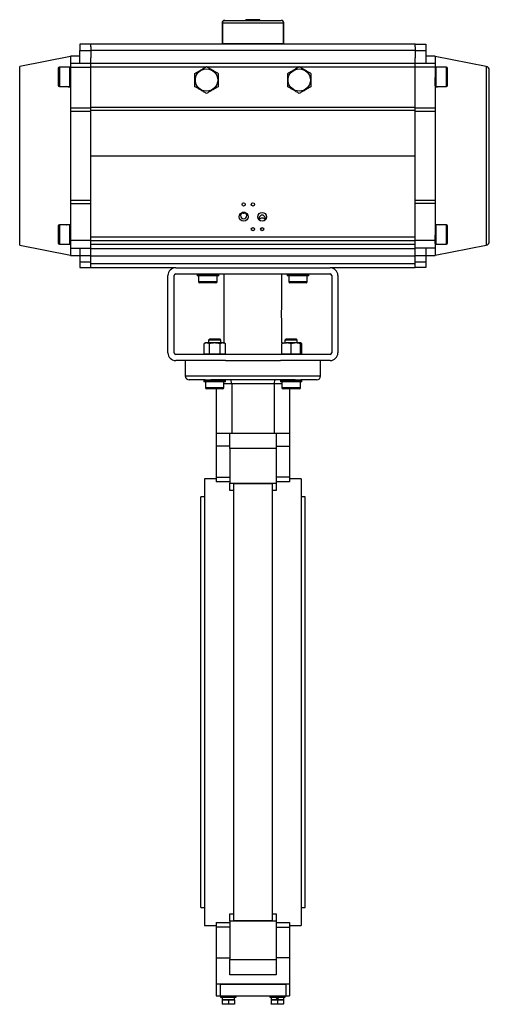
# Model space of a CAD drawing. Header units: millimetres. Extents: x 531 to 3898, y 60 to 2923.
# Tile 7 of 9: x 2154 to 2762, y 833 to 2107. Entities that reach past the tile are written whole.
import ezdxf

# ---------------------------------------------------------------- set-up
doc = ezdxf.new("R2010")
doc.units = ezdxf.units.MM

msp = doc.modelspace()

# ---------------------------------------------------------------- linework, layer by layer
at = {"color": 7, "linetype": 'Continuous', "lineweight": 25}
for p, q in [((2415.5, 2102.9), (2415.5, 2075.9)), ((2416, 2102.9), (2495, 2102.9)), ((2446.5, 2106.8), (2446.5, 2105.9)), ((2446.5, 2106.8), (2446.5, 2105.9)), ((2446.5, 2106.8), (2464.5, 2106.8)), ((2464.5, 2105.9), (2464.5, 2106.8)), ((2464.5, 2105.9), (2464.5, 2106.8)), ((2492.5, 2105.9), (2491.9, 2105.9)), ((2495.5, 2075.9), (2495.5, 2102.9)), ((2245.5, 2075.2), (2231.5, 2075.2)), ((2231.5, 2075.2), (2231.5, 2066.8)), ((2231.5, 2050.2), (2231.5, 2066.8)), ((2231.5, 2066.8), (2245.5, 2066.8)), ((2245.5, 2075.7), (2665.5, 2075.7)), ((2245.5, 2071.8), (2245.5, 2075.7)), ((2245.5, 2071.8), (2245.5, 2066.8)), ((2245.5, 2067.3), (2665.5, 2067.3)), ((2245.5, 2066.8), (2245.5, 2057.6)), ((2415.5, 2075.9), (2416, 2075.9)), ((2416, 2075.9), (2495.1, 2075.9)), ((2419.5, 2075.9), (2419.5, 2075.7)), ((2491.5, 2075.7), (2491.5, 2075.9)), ((2495.1, 2075.9), (2495.5, 2075.9)), ((2665.5, 2071.8), (2665.5, 2075.7)), ((2665.5, 2075.2), (2679.5, 2075.2)), ((2665.5, 2071.8), (2665.5, 2066.8)), ((2665.5, 2066.8), (2679.5, 2066.8)), ((2665.5, 2066.8), (2665.5, 2057.6)), ((2679.5, 2075.2), (2679.5, 2066.8)), ((2679.5, 2066.8), (2679.5, 2050.2)), ((2219.5, 2059.2), (2153.6, 2046.3)), ((2231.5, 2059.7), (2219.5, 2059.7)), ((2219.5, 2059.7), (2219.5, 2050.2)), ((2245.5, 2050.7), (2245.5, 2057.6)), ((2665.5, 2050.7), (2665.5, 2057.6)), ((2691.5, 2059.7), (2679.5, 2059.7)), ((2691.5, 2059.7), (2691.5, 2050.2)), ((2757.5, 2046.3), (2691.5, 2059.2)), ((2218.5, 2045.2), (2205, 2045.2)), ((2218.5, 2032.7), (2218.5, 2045.2)), ((2219.2, 2044.7), (2218.5, 2044.7)), ((2219.5, 2040.7), (2219.2, 2040.7)), ((2245.5, 2050.2), (2219.5, 2050.2)), ((2219.5, 2050.2), (2219.5, 2045.2)), ((2219.5, 2045.2), (2245.5, 2045.2)), ((2219.5, 2045.2), (2219.5, 1992.5)), ((2245.5, 2050.7), (2665.5, 2050.7)), ((2245.5, 2045.7), (2245.5, 2050.7)), ((2245.5, 1993.7), (2245.5, 2045.7)), ((2665.5, 2045.7), (2665.5, 2050.7)), ((2691.5, 2050.2), (2665.5, 2050.2)), ((2665.5, 1993.7), (2665.5, 2045.7)), ((2691.5, 2045.2), (2665.5, 2045.2)), ((2691.5, 2050.2), (2691.5, 2045.2)), ((2691.5, 2045.2), (2691.5, 1992.5)), ((2691.9, 2040.7), (2691.5, 2040.7)), ((2692.5, 2044.7), (2691.9, 2044.7)), ((2706, 2045.2), (2692.5, 2045.2)), ((2692.5, 2045.2), (2692.5, 2020.2)), ((2218.5, 2020.2), (2218.5, 2032.7)), ((2692.5, 2032.7), (2691.5, 2032.7)), ((2692.5, 2033.7), (2692, 2033.7)), ((2205, 2020.2), (2218.5, 2020.2)), ((2218.5, 2020.7), (2219.4, 2020.7)), ((2219.4, 2024.7), (2219.5, 2024.7)), ((2691.5, 2024.7), (2691.6, 2024.7)), ((2691.7, 2020.7), (2692.5, 2020.7)), ((2692.5, 2020.2), (2706, 2020.2)), ((2219.5, 1992.5), (2245.5, 1992.5)), ((2219.5, 1992.5), (2219.5, 1988)), ((2245.5, 1988), (2219.5, 1988)), ((2219.5, 1988), (2219.5, 1873.3)), ((2245.5, 1993.7), (2665.5, 1993.7)), ((2245.5, 1989.2), (2245.5, 1993.7)), ((2665.5, 1989.2), (2245.5, 1989.2)), ((2245.5, 1930.7), (2245.5, 1989.2)), ((2665.5, 1989.2), (2665.5, 1993.7)), ((2665.5, 1992.5), (2691.5, 1992.5)), ((2665.5, 1930.7), (2665.5, 1989.2)), ((2691.5, 1988), (2665.5, 1988)), ((2691.5, 1992.5), (2691.5, 1988)), ((2691.5, 1988), (2691.5, 1873.3)), ((2245.5, 1930.7), (2665.5, 1930.7)), ((2245.5, 1825.7), (2245.5, 1930.7)), ((2665.5, 1825.7), (2665.5, 1930.7)), ((2219.5, 1873.3), (2245.5, 1873.3)), ((2219.5, 1873.3), (2219.5, 1868.9)), ((2665.5, 1873.3), (2691.5, 1873.3)), ((2691.5, 1873.3), (2691.5, 1868.9)), ((2219.5, 1868.9), (2245.5, 1868.9)), ((2219.5, 1868.9), (2219.5, 1821.2)), ((2691.5, 1868.9), (2665.5, 1868.9)), ((2691.5, 1868.9), (2691.5, 1821.2)), ((2445.7, 1856.7), (2445.7, 1856.8)), ((2218.5, 1841.2), (2205, 1841.2)), ((2218.5, 1828.7), (2218.5, 1841.2)), ((2219.2, 1840.7), (2218.5, 1840.7)), ((2219.5, 1836.7), (2219.2, 1836.7)), ((2691.9, 1836.7), (2691.5, 1836.7)), ((2692.5, 1840.7), (2691.9, 1840.7)), ((2706, 1841.2), (2692.5, 1841.2)), ((2692.5, 1841.2), (2692.5, 1816.2)), ((2218.5, 1816.2), (2218.5, 1828.7)), ((2245.5, 1825.7), (2665.5, 1825.7)), ((2245.5, 1820.7), (2245.5, 1825.7)), ((2665.5, 1820.7), (2665.5, 1825.7)), ((2692.5, 1828.7), (2691.5, 1828.7)), ((2692.5, 1829.7), (2692, 1829.7)), ((2153.6, 1815), (2219.5, 1802.2)), ((2205, 1816.2), (2218.5, 1816.2)), ((2218.5, 1816.7), (2219.4, 1816.7)), ((2219.4, 1820.7), (2219.5, 1820.7)), ((2245.5, 1821.2), (2219.5, 1821.2)), ((2219.5, 1821.2), (2219.5, 1811.2)), ((2219.5, 1811.2), (2245.5, 1811.2)), ((2219.5, 1811.2), (2219.5, 1801.7)), ((2231.5, 1811.2), (2231.5, 1801.2)), ((2665.5, 1820.7), (2245.5, 1820.7)), ((2245.5, 1815.7), (2245.5, 1820.7)), ((2665.5, 1815.7), (2245.5, 1815.7)), ((2245.5, 1810.7), (2245.5, 1815.7)), ((2245.5, 1810.7), (2665.5, 1810.7)), ((2245.5, 1800.7), (2245.5, 1810.7)), ((2691.5, 1821.2), (2665.5, 1821.2)), ((2665.5, 1815.7), (2665.5, 1820.7)), ((2665.5, 1810.7), (2665.5, 1815.7)), ((2691.5, 1811.2), (2665.5, 1811.2)), ((2665.5, 1800.7), (2665.5, 1810.7)), ((2679.5, 1811.2), (2679.5, 1801.2)), ((2691.5, 1821.2), (2691.5, 1811.2)), ((2691.5, 1802.2), (2757.5, 1815)), ((2691.5, 1811.2), (2691.5, 1801.7)), ((2691.7, 1816.7), (2692.5, 1816.7)), ((2692.5, 1816.2), (2706, 1816.2)), ((2219.5, 1801.7), (2231.5, 1801.7)), ((2245.5, 1801.2), (2231.5, 1801.2)), ((2231.5, 1801.2), (2231.5, 1793.2)), ((2665.5, 1800.7), (2245.5, 1800.7)), ((2245.5, 1790.7), (2245.5, 1800.7)), ((2679.5, 1801.2), (2665.5, 1801.2)), ((2665.5, 1790.7), (2665.5, 1800.7)), ((2679.5, 1801.7), (2691.5, 1801.7)), ((2679.5, 1801.2), (2679.5, 1793.2)), ((2245.5, 1793.2), (2231.5, 1793.2)), ((2231.5, 1793.2), (2231.5, 1786.2)), ((2231.5, 1786.2), (2245.5, 1786.2)), ((2665.5, 1790.7), (2245.5, 1790.7)), ((2245.5, 1785.7), (2245.5, 1790.7)), ((2355.5, 1785.7), (2245.5, 1785.7)), ((2355.5, 1785.7), (2555.5, 1785.7)), ((2665.5, 1785.7), (2555.5, 1785.7)), ((2679.5, 1793.2), (2665.5, 1793.2)), ((2665.5, 1785.7), (2665.5, 1790.7)), ((2679.5, 1786.2), (2665.5, 1786.2)), ((2679.5, 1793.2), (2679.5, 1786.2)), ((2345.5, 1675.7), (2345.5, 1775.7)), ((2353.5, 1675.7), (2353.5, 1775.7)), ((2355.5, 1777.7), (2555.5, 1777.7)), ((2383.8, 1777.7), (2383.2, 1777)), ((2383.2, 1777), (2383.2, 1775.2)), ((2397.2, 1777), (2383.2, 1777)), ((2397.2, 1775.2), (2383.2, 1775.2)), ((2385.2, 1775.2), (2385.2, 1767.8)), ((2411.2, 1777), (2397.2, 1777)), ((2411.2, 1775.2), (2397.2, 1775.2)), ((2409.2, 1767.8), (2409.2, 1775.2)), ((2411.2, 1777), (2410.6, 1777.7)), ((2411.2, 1775.2), (2411.2, 1777)), ((2418, 1777.7), (2418, 1688.5)), ((2493, 1732.6), (2493, 1777.7)), ((2500.5, 1777.7), (2499.9, 1777)), ((2499.9, 1777), (2499.9, 1775.2)), ((2527.9, 1777), (2499.9, 1777)), ((2527.9, 1775.2), (2499.9, 1775.2)), ((2501.9, 1775.2), (2501.9, 1767.8)), ((2525.9, 1767.8), (2525.9, 1775.2)), ((2527.9, 1777), (2527.2, 1777.7)), ((2527.9, 1775.2), (2527.9, 1777)), ((2557.5, 1775.7), (2557.5, 1675.7)), ((2565.5, 1775.7), (2565.5, 1675.7)), ((2397.1, 1766.2), (2386.8, 1766.2)), ((2407.6, 1766.2), (2397.1, 1766.2)), ((2524.3, 1766.2), (2503.5, 1766.2)), ((2493, 1688.6), (2493, 1718.7)), ((2394, 1688.5), (2392.2, 1687.4)), ((2392.2, 1674.5), (2392.2, 1687.4)), ((2395.6, 1688.5), (2394, 1688.5)), ((2406, 1688.5), (2395.6, 1688.5)), ((2399.1, 1693.2), (2398, 1692.1)), ((2398, 1692.1), (2398, 1688.5)), ((2414, 1692.1), (2398, 1692.1)), ((2412.9, 1693.2), (2399.1, 1693.2)), ((2399.1, 1674.5), (2399.1, 1687.4)), ((2416.4, 1688.5), (2406, 1688.5)), ((2414, 1692.1), (2412.9, 1693.2)), ((2413, 1674.5), (2413, 1687.4)), ((2414, 1688.5), (2414, 1692.1)), ((2418, 1688.5), (2416.4, 1688.5)), ((2419.9, 1687.4), (2418, 1688.5)), ((2419.9, 1674.5), (2419.9, 1687.4)), ((2493, 1688.5), (2499, 1688.5)), ((2493, 1674.5), (2493, 1687.4)), ((2498.1, 1693.2), (2497, 1692.1)), ((2497, 1692.1), (2497, 1688.5)), ((2513, 1692.1), (2497, 1692.1)), ((2511.9, 1693.2), (2498.1, 1693.2)), ((2511, 1688.5), (2499, 1688.5)), ((2505, 1674.5), (2505, 1687.4)), ((2517, 1688.5), (2511, 1688.5)), ((2513, 1692.1), (2511.9, 1693.2)), ((2513, 1688.5), (2513, 1692.1)), ((2518.9, 1687.4), (2517, 1688.5)), ((2517, 1674.5), (2517, 1687.4)), ((2518.9, 1674.5), (2518.9, 1687.4)), ((2555.5, 1673.7), (2355.5, 1673.7)), ((2392.2, 1674.5), (2395.6, 1674.5)), ((2394, 1674.5), (2394, 1673.7)), ((2395.6, 1674.5), (2399.1, 1674.5)), ((2399.1, 1674.5), (2406, 1674.5)), ((2406, 1674.5), (2413, 1674.5)), ((2413, 1674.5), (2416.4, 1674.5)), ((2416.4, 1674.5), (2419.9, 1674.5)), ((2418, 1673.7), (2418, 1674.5)), ((2493, 1674.5), (2493, 1673.7)), ((2493, 1674.5), (2499, 1674.5)), ((2499, 1674.5), (2505, 1674.5)), ((2505, 1674.5), (2511, 1674.5)), ((2511, 1674.5), (2517, 1674.5)), ((2517, 1673.7), (2517, 1674.5)), ((2517, 1674.5), (2518.9, 1674.5)), ((2420.1, 1665.7), (2355.5, 1665.7)), ((2368, 1665.7), (2368, 1645.7)), ((2420.1, 1665.7), (2455.5, 1665.7)), ((2455.5, 1665.7), (2491, 1665.7)), ((2555.5, 1665.7), (2491, 1665.7)), ((2543, 1645.7), (2543, 1665.7)), ((2393.7, 1640.7), (2373, 1640.7)), ((2392.7, 1640.7), (2392, 1640)), ((2392, 1640), (2392, 1638.2)), ((2420, 1640), (2392, 1640)), ((2420, 1638.2), (2392, 1638.2)), ((2393.7, 1640.7), (2401, 1640.7)), ((2394, 1638.2), (2394, 1630.8)), ((2510.1, 1640.7), (2401, 1640.7)), ((2418, 1630.8), (2418, 1638.2)), ((2420, 1640), (2419.4, 1640.7)), ((2420, 1638.2), (2420, 1640)), ((2483, 1635.7), (2428, 1635.7)), ((2428, 1635.7), (2428, 1571.7)), ((2483, 1635.7), (2483, 1571.7)), ((2491.7, 1640.7), (2491, 1640)), ((2491, 1640), (2491, 1638.2)), ((2519, 1640), (2491, 1640)), ((2519, 1638.2), (2491, 1638.2)), ((2493, 1638.2), (2493, 1630.8)), ((2510.1, 1640.7), (2517.4, 1640.7)), ((2517, 1630.8), (2517, 1638.2)), ((2538, 1640.7), (2517.4, 1640.7)), ((2519, 1640), (2518.4, 1640.7)), ((2519, 1638.2), (2519, 1640)), ((2416.4, 1629.2), (2395.6, 1629.2)), ((2408, 1629.2), (2408, 1571.7)), ((2515.4, 1629.2), (2494.6, 1629.2)), ((2503, 1629.2), (2503, 1571.7)), ((2408, 1571.7), (2408, 1554.7)), ((2408, 1571.7), (2425.5, 1571.7)), ((2425.5, 1571.7), (2485.5, 1571.7)), ((2425.5, 1551.7), (2425.5, 1571.7)), ((2485.5, 1571.7), (2485.5, 1551.7)), ((2485.5, 1571.7), (2503, 1571.7)), ((2503, 1571.7), (2503, 1554.7)), ((2425.5, 1554.7), (2408, 1554.7)), ((2408, 1554.7), (2408, 1514.9)), ((2485.5, 1554.7), (2503, 1554.7)), ((2503, 1554.7), (2503, 1514.9)), ((2485.5, 1551.7), (2425.5, 1551.7)), ((2425.5, 1551.7), (2425.5, 1507.2)), ((2485.5, 1551.7), (2485.5, 1507.2)), ((2408, 1512.7), (2393, 1512.7)), ((2393, 1512.7), (2393, 934.7)), ((2408, 1514.9), (2425.5, 1514.9)), ((2408, 1514.9), (2408, 1508.7)), ((2425.5, 1508.7), (2408, 1508.7)), ((2425.5, 1507.2), (2485.5, 1507.2)), ((2425.5, 1497.7), (2425.5, 1507.2)), ((2480.5, 1506.1), (2430.5, 1506.1)), ((2430.5, 1506.1), (2430.5, 941.2)), ((2480.5, 1506.1), (2480.5, 941.2)), ((2503, 1514.9), (2485.5, 1514.9)), ((2503, 1508.7), (2485.5, 1508.7)), ((2485.5, 1507.2), (2485.5, 1497.7)), ((2503, 1514.9), (2503, 1508.7)), ((2518, 1512.7), (2503, 1512.7)), ((2518, 1512.7), (2518, 934.7)), ((2430.5, 1497.7), (2425.5, 1497.7)), ((2485.5, 1497.7), (2480.5, 1497.7)), ((2393, 1489.4), (2388, 1489.4)), ((2388, 1223.7), (2388, 1489.4)), ((2523, 1489.4), (2518, 1489.4)), ((2523, 1223.7), (2523, 1489.4)), ((2388, 957.9), (2388, 1223.7)), ((2523, 957.9), (2523, 1223.7)), ((2388, 957.9), (2393, 957.9)), ((2518, 957.9), (2523, 957.9)), ((2425.5, 949.6), (2430.5, 949.6)), ((2425.5, 940.2), (2425.5, 949.6)), ((2480.5, 949.6), (2485.5, 949.6)), ((2485.5, 949.6), (2485.5, 940.2)), ((2393, 934.7), (2408, 934.7)), ((2408, 938.6), (2425.5, 938.6)), ((2408, 938.6), (2408, 932.5)), ((2408, 932.5), (2408, 892.6)), ((2425.5, 932.5), (2408, 932.5)), ((2485.5, 940.2), (2425.5, 940.2)), ((2425.5, 940.2), (2425.5, 890.7)), ((2430.5, 941.2), (2480.5, 941.2)), ((2485.5, 940.2), (2485.5, 890.7)), ((2485.5, 938.6), (2503, 938.6)), ((2485.5, 932.5), (2503, 932.5)), ((2503, 938.6), (2503, 932.5)), ((2503, 934.7), (2518, 934.7)), ((2503, 932.5), (2503, 892.6)), ((2408, 892.6), (2425.5, 892.6)), ((2408, 892.6), (2408, 858.7)), ((2503, 892.6), (2485.5, 892.6)), ((2503, 892.6), (2503, 858.7)), ((2425.5, 890.7), (2485.5, 890.7)), ((2425.5, 870.7), (2425.5, 890.7)), ((2485.5, 890.7), (2485.5, 870.7)), ((2485.5, 870.7), (2425.5, 870.7)), ((2503, 858.7), (2408, 858.7)), ((2408, 858.7), (2408, 843.7)), ((2413, 858.7), (2413, 843.7)), ((2413, 858.7), (2498, 858.7)), ((2498, 858.7), (2498, 843.7)), ((2503, 858.7), (2503, 843.7)), ((2408, 843.7), (2413, 843.7)), ((2413, 843.7), (2498, 843.7)), ((2413.7, 843.7), (2413.7, 841.7)), ((2413.7, 841.7), (2433.7, 841.7)), ((2415.7, 841.7), (2415.7, 839.1)), ((2431.8, 839.1), (2431.8, 841.7)), ((2433.7, 841.7), (2433.7, 843.7)), ((2477.3, 843.7), (2477.3, 841.7)), ((2477.3, 841.7), (2497.3, 841.7)), ((2479.3, 841.7), (2479.3, 839.1)), ((2495.4, 839.1), (2495.4, 841.7)), ((2497.3, 841.7), (2497.3, 843.7)), ((2498, 843.7), (2503, 843.7)), ((2415.7, 839.1), (2431.8, 839.1)), ((2415.7, 838.5), (2415.7, 833.1)), ((2415.7, 838.5), (2423.7, 838.5)), ((2419.7, 832.7), (2415.7, 832.7)), ((2416.5, 839.1), (2415.9, 838.5)), ((2427.7, 832.7), (2419.7, 832.7)), ((2423.7, 838.5), (2423.7, 833.1)), ((2423.7, 838.5), (2431.7, 838.5)), ((2431.7, 832.7), (2427.7, 832.7)), ((2431.5, 838.5), (2430.9, 839.1)), ((2431.7, 838.5), (2431.7, 833.1)), ((2479.3, 839.1), (2487.3, 839.1)), ((2479.3, 838.5), (2479.3, 833.1)), ((2479.3, 838.5), (2487.3, 838.5)), ((2483.3, 832.7), (2479.3, 832.7)), ((2480.1, 839.1), (2479.5, 838.5)), ((2491.3, 832.7), (2483.3, 832.7)), ((2488.8, 839.1), (2487.3, 839.1)), ((2487.3, 838.5), (2487.3, 833.1)), ((2487.3, 838.5), (2495.3, 838.5)), ((2488.8, 839.1), (2495.4, 839.1)), ((2495.3, 832.7), (2491.3, 832.7)), ((2495.2, 838.5), (2494.6, 839.1)), ((2495.3, 838.5), (2495.3, 833.1))]:
    msp.add_line(p, q, dxfattribs=at)
at = {"color": 8, "linetype": 'Continuous', "lineweight": 25}
for p, q in [((2416, 2102.9), (2415.5, 2102.9)), ((2495.5, 2102.9), (2495, 2102.9)), ((2153.6, 1931.5), (2153.6, 2046.3)), ((2205, 2045.2), (2205, 2032.7)), ((2245.5, 2045.7), (2395, 2045.7)), ((2396.1, 2045.7), (2515, 2045.7)), ((2516.1, 2045.7), (2665.5, 2045.7)), ((2706, 2020.2), (2706, 2045.2)), ((2757.5, 2046.3), (2757.5, 1815)), ((2205, 2032.7), (2205, 2020.2)), ((2153.6, 1815), (2153.6, 1931.5)), ((2205, 1841.2), (2205, 1828.7)), ((2706, 1816.2), (2706, 1841.2)), ((2205, 1828.7), (2205, 1816.2)), ((2385.2, 1767.8), (2397.1, 1767.8)), ((2397.1, 1767.8), (2409.2, 1767.8)), ((2501.9, 1767.8), (2525.9, 1767.8)), ((2368, 1645.7), (2543, 1645.7)), ((2428, 1635.7), (2418, 1635.7)), ((2493, 1635.7), (2483, 1635.7)), ((2394, 1630.8), (2418, 1630.8)), ((2493, 1630.8), (2517, 1630.8))]:
    msp.add_line(p, q, dxfattribs=at)
at = {"color": 7, "linetype": 'Continuous', "lineweight": 25, "flags": 128}
for points in [[(2487.3, 839.1), (2486.8, 839.9), (2486.3, 840.8), (2485.8, 841.7)], [(2487.3, 841.7), (2487.9, 840.8), (2488.4, 839.9), (2488.8, 839.1)]]:
    msp.add_lwpolyline(points, dxfattribs=at)
at = {"color": 7, "linetype": 'Continuous', "lineweight": 25}
for centre, radius in [((2395.5, 2028.7), 14.5), ((2515.5, 2028.7), 14.5), ((2443.5, 1867.7), 2.1), ((2455.5, 1867.7), 2.1), ((2443.5, 1851.7), 5.75), ((2467.5, 1851.7), 5.75), ((2455.5, 1835.7), 2.1), ((2467.5, 1835.7), 2.1)]:
    msp.add_circle(centre, radius, dxfattribs=at)
for centre, radius, start, end in [((2418.5, 2102.9), 3, 90, 180), ((2492.5, 2102.9), 3, 0, 90), ((2205, 2043.7), 1.5, 90, 180), ((2706, 2043.7), 1.5, 0, 90), ((2756.5, 2041.4), 5, 0, 79), ((2205, 2021.7), 1.5, 180, 270), ((2706, 2021.7), 1.5, 270, 0), ((2205, 1839.7), 1.5, 90, 180), ((2706, 1839.7), 1.5, 0, 90), ((2205, 1817.7), 1.5, 180, 270), ((2706, 1817.7), 1.5, 270, 0), ((2756.5, 1819.9), 5, 281, 0), ((2355.5, 1775.7), 10, 90, 180), ((2555.5, 1775.7), 10, 0, 90), ((2355.5, 1775.7), 2, 90, 180), ((2555.5, 1775.7), 2, 0, 90), ((2386.8, 1767.8), 1.6, 180, 270), ((2407.6, 1767.8), 1.6, 270, 0), ((2503.5, 1767.8), 1.6, 180, 270), ((2524.3, 1767.8), 1.6, 270, 0), ((2355.5, 1675.7), 10, 180, 270), ((2355.5, 1675.7), 2, 180, 270), ((2555.5, 1675.7), 2, 270, 0), ((2555.5, 1675.7), 10, 270, 0), ((2373, 1645.7), 5, 180, 270), ((2538, 1645.7), 5, 270, 0), ((2395.6, 1630.8), 1.6, 180, 270), ((2416.4, 1630.8), 1.6, 270, 0), ((2494.6, 1630.8), 1.6, 180, 270), ((2515.4, 1630.8), 1.6, 270, 0)]:
    msp.add_arc(centre, radius, start, end, dxfattribs=at)
for centre, major_axis, ratio, start_param, end_param in [((2455.5, 1352.6), (-6.9, 2291.6), 0.01719, 1.237211, 1.249654), ((2455.5, 1352.6), (6.9, 2291.6), 0.01719, 5.033531, 5.045974), ((2455.5, 1352.6), (6.9, 2291.6), 0.01719, 5.033531, 5.045974), ((2443.5, 1853.3), (0, -4.14), 0.965926, 3.153032, 9.413338), ((2467.5, 1849.7), (0, 4.14), 0.965926, 3.848423, 8.717948), ((2426, 1635.7), (0, 5), 0.414214, 4.712389, 6.283185), ((2485.1, 1635.7), (0, 5), 0.414214, 0, 1.570796)]:
    msp.add_ellipse(centre, major_axis=major_axis, ratio=ratio, start_param=start_param, end_param=end_param, dxfattribs=at)
for points, knots in [([(2419.2, 2105.9), (2418.8, 2105.8), (2418.1, 2105.8), (2417.1, 2105.2), (2416.4, 2104.3), (2416.1, 2103.5), (2416, 2103), (2416, 2102.9)], [0, 0, 0, 0, 0.233483, 0.467244, 0.692616, 0.904486, 1, 1, 1, 1]), ([(2416, 2102.9), (2416.1, 2103.2), (2416.1, 2103.8), (2416.6, 2104.7), (2417.4, 2105.4), (2418.3, 2105.8), (2418.9, 2105.8), (2419.2, 2105.9)], [0, 0, 0, 0, 0.199699, 0.399212, 0.603854, 0.819702, 1, 1, 1, 1]), ([(2419.2, 2105.9), (2419.5, 2105.9), (2420.1, 2105.9), (2421.5, 2105.9), (2423.8, 2105.9), (2427.1, 2105.9), (2431.3, 2105.9), (2435.5, 2105.9), (2439.3, 2105.9), (2443.9, 2105.9), (2449.4, 2105.9), (2454.9, 2105.9), (2459.6, 2105.9), (2463.7, 2105.9), (2468.5, 2105.9), (2473.8, 2105.9), (2478.6, 2105.9), (2482.4, 2105.9), (2485.2, 2105.9), (2488, 2105.9), (2490.4, 2105.9), (2491.4, 2105.9), (2491.9, 2105.9)], [0, 0, 0, 0, 0.03948, 0.079901, 0.121202, 0.185084, 0.249992, 0.293281, 0.336268, 0.378877, 0.4408, 0.5, 0.539479, 0.579901, 0.621202, 0.685084, 0.749992, 0.793281, 0.836269, 0.878877, 0.9408, 1, 1, 1, 1]), ([(2495, 2102.9), (2495, 2103.2), (2494.9, 2103.8), (2494.4, 2104.7), (2493.7, 2105.4), (2492.8, 2105.8), (2492.2, 2105.8), (2491.9, 2105.9)], [0, 0, 0, 0, 0.199699, 0.399212, 0.603854, 0.819702, 1, 1, 1, 1]), ([(2495, 2102.9), (2495, 2103.2), (2494.9, 2103.8), (2494.4, 2104.7), (2493.7, 2105.4), (2492.8, 2105.8), (2492.2, 2105.8), (2491.9, 2105.9)], [0, 0, 0, 0, 0.199699, 0.399212, 0.603854, 0.819702, 1, 1, 1, 1]), ([(2203.5, 2043.7), (2203.5, 2043.6), (2203.5, 2043.6), (2203.5, 2042.9), (2203.5, 2041.9), (2203.5, 2040.5), (2203.5, 2038.7), (2203.5, 2036.8), (2203.5, 2034.7), (2203.5, 2033.3), (2203.5, 2032.7)], [0, 0, 0, 0, 0.116516, 0.240011, 0.368641, 0.5, 0.63136, 0.759991, 0.883484, 1, 1, 1, 1]), ([(2219.2, 2044.5), (2219.2, 2044.6), (2219.2, 2044.6), (2219.2, 2043.2), (2219.2, 2040.6), (2219.2, 2037), (2219.3, 2033), (2219.3, 2028.9), (2219.3, 2025.3), (2219.4, 2022.5), (2219.4, 2020.8), (2219.4, 2020.5), (2219.4, 2021.6), (2219.5, 2023.1), (2219.5, 2024.5), (2219.5, 2024.7)], [0, 0, 0, 0, 0.049516, 0.134491, 0.21945, 0.304391, 0.389318, 0.474241, 0.559167, 0.644101, 0.729043, 0.813988, 0.898929, 0.983863, 1, 1, 1, 1]), ([(2380.5, 2037.3), (2381.8, 2038.1), (2384.5, 2039.6), (2388.4, 2041.8), (2392.1, 2044), (2394.4, 2045.3), (2395.5, 2046)], [0, 0, 0, 0, 0.264614, 0.534966, 0.765353, 1, 1, 1, 1]), ([(2395.5, 2046), (2396.8, 2045.2), (2399.5, 2043.7), (2403.4, 2041.5), (2407.1, 2039.3), (2409.4, 2038), (2410.5, 2037.3)], [0, 0, 0, 0, 0.264613, 0.534966, 0.765353, 1, 1, 1, 1]), ([(2500.5, 2037.3), (2501.8, 2038.1), (2504.5, 2039.6), (2508.4, 2041.8), (2512.1, 2044), (2514.4, 2045.3), (2515.5, 2046)], [0, 0, 0, 0, 0.264613, 0.534966, 0.765353, 1, 1, 1, 1]), ([(2515.5, 2046), (2516.8, 2045.2), (2519.5, 2043.7), (2523.4, 2041.5), (2527.1, 2039.3), (2529.4, 2038), (2530.5, 2037.3)], [0, 0, 0, 0, 0.264613, 0.534965, 0.765353, 1, 1, 1, 1]), ([(2691.9, 2044.5), (2691.9, 2044.1), (2691.9, 2043.4), (2691.8, 2041.5), (2691.8, 2040.7)], [0, 0, 0, 0, 0.523476, 1, 1, 1, 1]), ([(2692, 2033.7), (2692, 2035), (2692, 2037.7), (2692, 2041.1), (2691.9, 2043.5), (2691.9, 2044.7), (2691.9, 2044.6), (2691.9, 2044.5)], [0, 0, 0, 0, 0.226198, 0.452584, 0.679017, 0.905482, 1, 1, 1, 1]), ([(2691.9, 2040.7), (2691.9, 2040.7), (2691.9, 2040.6), (2691.9, 2040.6), (2691.9, 2040.4), (2691.9, 2040.2), (2691.9, 2039.8), (2691.9, 2039.4), (2692, 2038.8), (2692, 2038), (2692, 2036.7), (2692, 2035.5), (2692, 2034.5), (2692, 2033.9), (2692, 2033.7)], [0, 0, 0, 0, 0.066508, 0.105247, 0.175338, 0.25559, 0.316777, 0.397802, 0.456405, 0.589147, 0.725308, 0.842608, 0.939174, 1, 1, 1, 1]), ([(2707.5, 2032.7), (2707.5, 2033.3), (2707.5, 2034.7), (2707.5, 2036.8), (2707.5, 2038.7), (2707.5, 2040.5), (2707.5, 2041.9), (2707.5, 2042.9), (2707.5, 2043.6), (2707.5, 2043.6), (2707.5, 2043.7)], [0, 0, 0, 0, 0.116516, 0.240009, 0.36864, 0.5, 0.631359, 0.759989, 0.883484, 1, 1, 1, 1]), ([(2761.5, 1930.7), (2761.5, 1934), (2761.5, 1940.7), (2761.5, 1951), (2761.5, 1961.3), (2761.5, 1971.6), (2761.5, 1981.7), (2761.5, 1991.4), (2761.5, 2000.6), (2761.5, 2009.1), (2761.5, 2016.8), (2761.5, 2022.8), (2761.5, 2027.3), (2761.5, 2030.8), (2761.5, 2034.2), (2761.5, 2037.3), (2761.5, 2039.7), (2761.5, 2041.2), (2761.5, 2041.3), (2761.5, 2041.4)], [0, 0, 0, 0, 0.0572824, 0.116493, 0.1774628, 0.2399801, 0.3037931, 0.368614, 0.434124, 0.4999848, 0.5658453, 0.6313555, 0.6745743, 0.7174705, 0.7600198, 0.8225372, 0.8835068, 0.9427175, 1, 1, 1, 1]), ([(2203.5, 2032.7), (2203.5, 2032), (2203.5, 2030.6), (2203.5, 2028.6), (2203.5, 2026.6), (2203.5, 2024.8), (2203.5, 2023.4), (2203.5, 2022.4), (2203.5, 2021.8), (2203.5, 2021.7), (2203.5, 2021.7)], [0, 0, 0, 0, 0.116515, 0.240012, 0.36864, 0.499999, 0.631359, 0.759988, 0.883484, 1, 1, 1, 1]), ([(2219.4, 2024.7), (2219.4, 2024.7), (2219.4, 2024.7), (2219.4, 2024.8), (2219.4, 2025.1), (2219.4, 2025.4), (2219.4, 2025.8), (2219.4, 2026.3), (2219.3, 2026.8), (2219.3, 2027.3), (2219.3, 2027.7), (2219.3, 2027.8), (2219.3, 2028), (2219.3, 2028.2), (2219.3, 2028.5), (2219.3, 2028.8), (2219.3, 2029.5), (2219.3, 2030.6), (2219.3, 2031.8), (2219.3, 2032.5), (2219.3, 2032.7)], [0, 0, 0, 0, 0.0686928, 0.1643831, 0.240126, 0.2881118, 0.359944, 0.422813, 0.4808247, 0.5566204, 0.5824847, 0.6003055, 0.6043312, 0.6351607, 0.6578957, 0.6861834, 0.7200167, 0.8408416, 0.9602605, 1, 1, 1, 1]), ([(2380.5, 2020), (2380.5, 2021.4), (2380.5, 2024.2), (2380.5, 2028.6), (2380.5, 2033.1), (2380.5, 2035.9), (2380.5, 2037.3)], [0, 0, 0, 0, 0.247727, 0.499998, 0.747253, 1, 1, 1, 1]), ([(2410.5, 2037.3), (2410.5, 2035.9), (2410.5, 2033.1), (2410.5, 2028.7), (2410.5, 2024.3), (2410.5, 2021.4), (2410.5, 2020)], [0, 0, 0, 0, 0.2477273, 0.4999976, 0.7472558, 1, 1, 1, 1]), ([(2500.5, 2020), (2500.5, 2021.4), (2500.5, 2024.2), (2500.5, 2028.6), (2500.5, 2033.1), (2500.5, 2035.9), (2500.5, 2037.3)], [0, 0, 0, 0, 0.247727, 0.499998, 0.747253, 1, 1, 1, 1]), ([(2530.5, 2037.3), (2530.5, 2035.9), (2530.5, 2033.1), (2530.5, 2028.7), (2530.5, 2024.3), (2530.5, 2021.4), (2530.5, 2020)], [0, 0, 0, 0, 0.2477273, 0.4999976, 0.7472558, 1, 1, 1, 1]), ([(2691.7, 2020.8), (2691.7, 2020.8), (2691.6, 2020.6), (2691.6, 2021.6), (2691.6, 2023.9), (2691.6, 2027.2), (2691.5, 2030.1), (2691.5, 2031.8), (2691.5, 2032.1)], [0, 0, 0, 0, 0.059898, 0.281937, 0.503957, 0.725953, 0.947946, 1, 1, 1, 1]), ([(2707.5, 2021.7), (2707.5, 2021.7), (2707.5, 2021.8), (2707.5, 2022.4), (2707.5, 2023.4), (2707.5, 2024.8), (2707.5, 2026.6), (2707.5, 2028.6), (2707.5, 2030.6), (2707.5, 2032), (2707.5, 2032.7)], [0, 0, 0, 0, 0.116516, 0.240012, 0.368641, 0.500001, 0.63136, 0.759988, 0.883485, 1, 1, 1, 1]), ([(2219.5, 2019.2), (2218.6, 2019.3), (2216.7, 2019.6), (2214.8, 2019.8), (2214, 2020.2), (2214, 2020.2)], [0, 0, 0, 0, 0.495464, 0.990091, 1, 1, 1, 1]), ([(2395.5, 2011.3), (2394.2, 2012.1), (2391.6, 2013.6), (2387.7, 2015.9), (2384, 2018), (2381.7, 2019.3), (2380.5, 2020)], [0, 0, 0, 0, 0.264613, 0.534965, 0.765353, 1, 1, 1, 1]), ([(2410.5, 2020), (2409.2, 2019.3), (2406.6, 2017.7), (2402.7, 2015.5), (2399, 2013.3), (2396.7, 2012), (2395.5, 2011.3)], [0, 0, 0, 0, 0.264613, 0.534966, 0.765353, 1, 1, 1, 1]), ([(2515.5, 2011.3), (2514.2, 2012.1), (2511.6, 2013.6), (2507.7, 2015.9), (2504, 2018), (2501.7, 2019.3), (2500.5, 2020)], [0, 0, 0, 0, 0.264613, 0.534966, 0.765353, 1, 1, 1, 1]), ([(2530.5, 2020), (2529.2, 2019.3), (2526.6, 2017.7), (2522.7, 2015.5), (2519, 2013.3), (2516.7, 2012), (2515.5, 2011.3)], [0, 0, 0, 0, 0.264614, 0.534966, 0.765353, 1, 1, 1, 1]), ([(2697, 2020.2), (2696.9, 2020.1), (2695.2, 2019.6), (2693.3, 2019.4), (2691.5, 2019.2)], [0, 0, 0, 0, 0.09223, 1, 1, 1, 1]), ([(2761.5, 1819.9), (2761.5, 1820), (2761.5, 1820.2), (2761.5, 1821.6), (2761.5, 1824), (2761.5, 1827.5), (2761.5, 1832.1), (2761.5, 1837.8), (2761.5, 1844.5), (2761.5, 1852.2), (2761.5, 1860.7), (2761.5, 1868.9), (2761.5, 1876.4), (2761.5, 1883.1), (2761.5, 1890.9), (2761.5, 1900.1), (2761.5, 1910.4), (2761.5, 1920.6), (2761.5, 1927.3), (2761.5, 1930.7)], [0, 0, 0, 0, 0.057282, 0.116493, 0.177463, 0.23998, 0.303793, 0.368614, 0.434124, 0.499985, 0.565845, 0.631356, 0.674574, 0.71747, 0.76002, 0.822537, 0.883507, 0.942718, 1, 1, 1, 1]), ([(2443.5, 1856.1), (2443.1, 1856.1), (2442.3, 1856.2), (2441.7, 1856.5), (2441.4, 1856.7)], [0, 0, 0, 0, 0.546555, 1, 1, 1, 1]), ([(2445.8, 1856.8), (2445.6, 1856.6), (2445.1, 1856.3), (2444.2, 1856.1), (2443.6, 1856.1), (2443.5, 1856.1)], [0, 0, 0, 0, 0.323046, 0.865601, 1, 1, 1, 1]), ([(2463.8, 1848.2), (2463.9, 1848.4), (2464, 1848.8), (2464.6, 1849.4), (2465.5, 1850), (2466.5, 1850.3), (2467.5, 1850.3), (2468.5, 1850.3), (2469.6, 1850), (2470.6, 1849.4), (2471, 1848.7), (2471.2, 1848.4)], [0, 0, 0, 0, 0.044923, 0.160601, 0.301055, 0.415254, 0.507643, 0.595493, 0.714421, 0.876435, 1, 1, 1, 1]), ([(2203.5, 1839.7), (2203.5, 1839.6), (2203.5, 1839.6), (2203.5, 1838.9), (2203.5, 1837.9), (2203.5, 1836.5), (2203.5, 1834.7), (2203.5, 1832.8), (2203.5, 1830.7), (2203.5, 1829.3), (2203.5, 1828.7)], [0, 0, 0, 0, 0.116516, 0.240011, 0.368641, 0.5, 0.63136, 0.759991, 0.883484, 1, 1, 1, 1]), ([(2214, 1841.2), (2214.2, 1841.2), (2215.9, 1841.7), (2217.8, 1841.9), (2219.5, 1842.1)], [0, 0, 0, 0, 0.092228, 1, 1, 1, 1]), ([(2219.2, 1840.5), (2219.2, 1840.6), (2219.2, 1840.6), (2219.2, 1839.2), (2219.2, 1836.6), (2219.2, 1833), (2219.3, 1829), (2219.3, 1824.9), (2219.3, 1821.3), (2219.4, 1818.5), (2219.4, 1816.8), (2219.4, 1816.5), (2219.4, 1817.6), (2219.5, 1819.1), (2219.5, 1820.5), (2219.5, 1820.7)], [0, 0, 0, 0, 0.049516, 0.134491, 0.21945, 0.304392, 0.389318, 0.47424, 0.559167, 0.644101, 0.729043, 0.813987, 0.898929, 0.983863, 1, 1, 1, 1]), ([(2691.5, 1842.1), (2692.5, 1842), (2694.3, 1841.8), (2696.2, 1841.5), (2697, 1841.2), (2697.1, 1841.2)], [0, 0, 0, 0, 0.495466, 0.990091, 1, 1, 1, 1]), ([(2691.9, 1840.5), (2691.9, 1840.1), (2691.9, 1839.4), (2691.8, 1837.5), (2691.8, 1836.7)], [0, 0, 0, 0, 0.523476, 1, 1, 1, 1]), ([(2692, 1829.7), (2692, 1831), (2692, 1833.7), (2692, 1837.1), (2691.9, 1839.5), (2691.9, 1840.7), (2691.9, 1840.6), (2691.9, 1840.5)], [0, 0, 0, 0, 0.226198, 0.452584, 0.679017, 0.905482, 1, 1, 1, 1]), ([(2691.9, 1836.7), (2691.9, 1836.7), (2691.9, 1836.6), (2691.9, 1836.6), (2691.9, 1836.4), (2691.9, 1836.2), (2691.9, 1835.8), (2691.9, 1835.4), (2692, 1834.8), (2692, 1834), (2692, 1832.7), (2692, 1831.5), (2692, 1830.5), (2692, 1829.9), (2692, 1829.7)], [0, 0, 0, 0, 0.066508, 0.105247, 0.175338, 0.25559, 0.316777, 0.397802, 0.456405, 0.589147, 0.725308, 0.842608, 0.939174, 1, 1, 1, 1]), ([(2707.5, 1828.7), (2707.5, 1829.3), (2707.5, 1830.7), (2707.5, 1832.8), (2707.5, 1834.7), (2707.5, 1836.5), (2707.5, 1837.9), (2707.5, 1838.9), (2707.5, 1839.6), (2707.5, 1839.6), (2707.5, 1839.7)], [0, 0, 0, 0, 0.116516, 0.240009, 0.36864, 0.5, 0.631359, 0.759989, 0.883484, 1, 1, 1, 1]), ([(2203.5, 1828.7), (2203.5, 1828), (2203.5, 1826.6), (2203.5, 1824.6), (2203.5, 1822.6), (2203.5, 1820.8), (2203.5, 1819.4), (2203.5, 1818.4), (2203.5, 1817.8), (2203.5, 1817.7), (2203.5, 1817.7)], [0, 0, 0, 0, 0.116515, 0.240012, 0.368643, 0.5, 0.631359, 0.759989, 0.883484, 1, 1, 1, 1]), ([(2691.7, 1816.8), (2691.7, 1816.8), (2691.6, 1816.6), (2691.6, 1817.6), (2691.6, 1819.9), (2691.6, 1823.2), (2691.5, 1826.1), (2691.5, 1827.8), (2691.5, 1828.1)], [0, 0, 0, 0, 0.059898, 0.281938, 0.503957, 0.725953, 0.947946, 1, 1, 1, 1]), ([(2707.5, 1817.7), (2707.5, 1817.7), (2707.5, 1817.8), (2707.5, 1818.4), (2707.5, 1819.4), (2707.5, 1820.8), (2707.5, 1822.6), (2707.5, 1824.6), (2707.5, 1826.6), (2707.5, 1828), (2707.5, 1828.7)], [0, 0, 0, 0, 0.116516, 0.240011, 0.368641, 0.5, 0.631357, 0.759988, 0.883485, 1, 1, 1, 1]), ([(2492.4, 1725.7), (2492.4, 1726.4), (2492.4, 1728), (2492.6, 1730.1), (2492.8, 1731.7), (2493, 1732.6), (2493, 1732.6), (2493, 1732.6)], [0, 0, 0, 0, 0.212282, 0.424474, 0.639006, 0.855122, 1, 1, 1, 1]), ([(2493, 1718.7), (2493, 1718.7), (2493, 1718.9), (2492.8, 1720), (2492.6, 1721.7), (2492.4, 1723.7), (2492.4, 1725.1), (2492.4, 1725.7)], [0, 0, 0, 0, 0.200849, 0.41202, 0.626212, 0.842258, 1, 1, 1, 1]), ([(2395.6, 1688.5), (2395.6, 1688.5), (2394.9, 1688.5), (2393.8, 1688.2), (2392.7, 1687.7), (2392.2, 1687.4)], [0, 0, 0, 0, 0.0700988, 0.5307892, 1, 1, 1, 1]), ([(2399.1, 1687.4), (2398.5, 1687.7), (2397.4, 1688.3), (2396.2, 1688.4), (2395.6, 1688.5)], [0, 0, 0, 0, 0.4954582, 1, 1, 1, 1]), ([(2406, 1688.5), (2405.4, 1688.4), (2403.1, 1688.4), (2400.8, 1687.8), (2399.1, 1687.4)], [0, 0, 0, 0, 0.268633, 1, 1, 1, 1]), ([(2413, 1687.4), (2412.4, 1687.6), (2410.1, 1688.2), (2407.8, 1688.3), (2406, 1688.5)], [0, 0, 0, 0, 0.257552, 1, 1, 1, 1]), ([(2416.4, 1688.5), (2416.3, 1688.5), (2415.7, 1688.5), (2414.5, 1688.2), (2413.5, 1687.7), (2413, 1687.4)], [0, 0, 0, 0, 0.070098, 0.530788, 1, 1, 1, 1]), ([(2419.9, 1687.4), (2419.3, 1687.7), (2418.2, 1688.3), (2417, 1688.4), (2416.4, 1688.5)], [0, 0, 0, 0, 0.495458, 1, 1, 1, 1]), ([(2499, 1688.5), (2498.9, 1688.5), (2497.8, 1688.5), (2495.8, 1688.2), (2493.9, 1687.7), (2493, 1687.4)], [0, 0, 0, 0, 0.070098, 0.530789, 1, 1, 1, 1]), ([(2493, 1688.5), (2493, 1688.4), (2493, 1688.4), (2493, 1687.8), (2493, 1687.4)], [0, 0, 0, 0, 0.268633, 1, 1, 1, 1]), ([(2505, 1687.4), (2504.1, 1687.7), (2502.1, 1688.3), (2500.1, 1688.4), (2499, 1688.5)], [0, 0, 0, 0, 0.495458, 1, 1, 1, 1]), ([(2511, 1688.5), (2510.9, 1688.5), (2509.8, 1688.5), (2507.8, 1688.2), (2505.9, 1687.7), (2505, 1687.4)], [0, 0, 0, 0, 0.0700988, 0.5307892, 1, 1, 1, 1]), ([(2517, 1687.4), (2516.1, 1687.7), (2514.1, 1688.3), (2512.1, 1688.4), (2511, 1688.5)], [0, 0, 0, 0, 0.4954582, 1, 1, 1, 1]), ([(2517, 1688.5), (2517, 1688.4), (2517, 1688.4), (2517, 1687.8), (2517, 1687.4)], [0, 0, 0, 0, 0.268633, 1, 1, 1, 1]), ([(2518.9, 1687.4), (2518.3, 1687.7), (2517.7, 1688.1), (2517.1, 1688.2), (2517, 1688.2)], [0, 0, 0, 0, 0.9159377, 1, 1, 1, 1]), ([(2419.7, 832.7), (2419, 832.7), (2418.4, 832.7), (2417, 832.9), (2416.4, 833), (2415.7, 833.1)], [0, 0, 0, 0, 0.5, 0.5, 1, 1, 1, 1]), ([(2415.7, 833.1), (2415.7, 833), (2415.7, 832.9), (2415.7, 832.7), (2415.7, 832.7), (2415.7, 832.7)], [0, 0, 0, 0, 0.5, 0.5, 1, 1, 1, 1]), ([(2423.7, 833.1), (2423, 833), (2422.4, 832.9), (2421, 832.7), (2420.4, 832.7), (2419.7, 832.7)], [0, 0, 0, 0, 0.5, 0.5, 1, 1, 1, 1]), ([(2427.7, 832.7), (2427, 832.7), (2426.4, 832.7), (2425, 832.9), (2424.4, 833), (2423.7, 833.1)], [0, 0, 0, 0, 0.5, 0.5, 1, 1, 1, 1]), ([(2431.7, 833.1), (2431, 833), (2430.4, 832.9), (2429, 832.7), (2428.4, 832.7), (2427.7, 832.7)], [0, 0, 0, 0, 0.5, 0.5, 1, 1, 1, 1]), ([(2431.7, 833.1), (2431.7, 833), (2431.7, 832.9), (2431.7, 832.7), (2431.7, 832.7), (2431.7, 832.7)], [0, 0, 0, 0, 0.5, 0.5, 1, 1, 1, 1]), ([(2483.3, 832.7), (2482.7, 832.7), (2482, 832.7), (2480.7, 832.9), (2480, 833), (2479.3, 833.1)], [0, 0, 0, 0, 0.5, 0.5, 1, 1, 1, 1]), ([(2479.3, 832.7), (2479.3, 832.7), (2479.3, 832.7), (2479.3, 832.9), (2479.3, 833), (2479.3, 833.1)], [0, 0, 0, 0, 0.5, 0.5, 1, 1, 1, 1]), ([(2487.3, 833.1), (2486.7, 833), (2486, 832.9), (2484.7, 832.7), (2484, 832.7), (2483.3, 832.7)], [0, 0, 0, 0, 0.5, 0.5, 1, 1, 1, 1]), ([(2491.3, 832.7), (2490.7, 832.7), (2490, 832.7), (2488.7, 832.9), (2488, 833), (2487.3, 833.1)], [0, 0, 0, 0, 0.5, 0.5, 1, 1, 1, 1]), ([(2495.3, 833.1), (2494.7, 833), (2494, 832.9), (2492.7, 832.7), (2492, 832.7), (2491.3, 832.7)], [0, 0, 0, 0, 0.5, 0.5, 1, 1, 1, 1]), ([(2495.3, 832.7), (2495.3, 832.7), (2495.3, 832.7), (2495.3, 832.9), (2495.3, 833), (2495.3, 833.1)], [0, 0, 0, 0, 0.5, 0.5, 1, 1, 1, 1])]:
    msp.add_open_spline(points, degree=3, knots=knots, dxfattribs=at)

doc.saveas('drawing.dxf')
